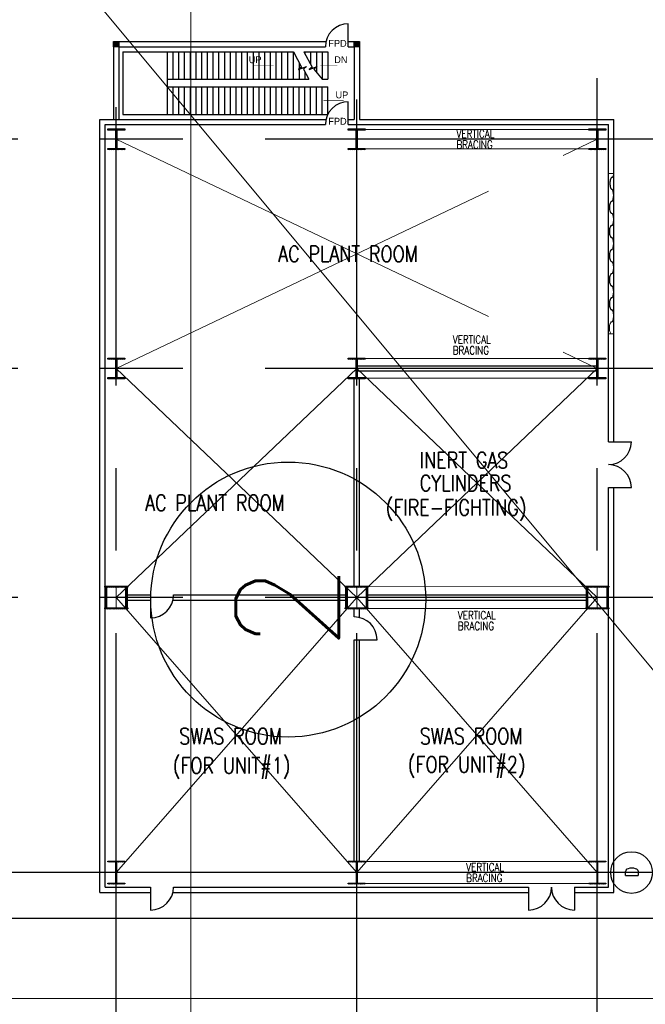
# Model space of a CAD drawing. Header units: inches. Extents: x 0 to 1544102, y -487208 to 23144100.
# Tile 27 of 256: x 41477 to 44890, y -138054 to -132683. Entities that reach past the tile are written whole.
import ezdxf
from ezdxf.enums import TextEntityAlignment as Align

# ---------------------------------------------------------------- set-up
doc = ezdxf.new("R2010")
doc.units = ezdxf.units.IN
doc.header["$LTSCALE"] = 1800
doc.header["$MEASUREMENT"] = 0
for name, pattern in [('CENTER', [2, 1.25, -0.25, 0.25, -0.25]), ('CENTRE', [1.5, 0.75, -0.25, 0.25, -0.25]), ('HIDDEN', [0.375, 0.25, -0.125])]:
    doc.linetypes.add(name, pattern=pattern)
doc.layers.get('0').update_dxf_attribs({"color": 253, "lineweight": 9})
for name, color, linetype in [('BRACING', 1, 'HIDDEN'), ('COL', 1, 'Continuous'), ('DIMTEXT', 132, 'Continuous'), ('DIMTEXT-CL', 132, 'CENTER'), ('GRID', 251, 'CENTER'), ('MOTHER PLOT$1$TEXT', 2, 'Continuous'), ('Road', 3, 'Continuous'), ('STAIR', 2, 'Continuous'), ('STEEL', 231, 'Continuous'), ('TEXT', 3, 'Continuous'), ('WALL', 6, 'Continuous')]:
    doc.layers.add(name, color=color, linetype=linetype)
for name, color, linetype, lineweight in [('CEN', 2, 'CENTER', 15), ('CL', 8, 'CENTER', 15), ('DIM', 4, 'Continuous', 18)]:
    doc.layers.add(name, color=color, linetype=linetype, lineweight=lineweight)
doc.styles.add('COMPLEX', font='complex')
doc.styles.add('HTX11', font='O8111901')
doc.styles.add('ROMANS', font='romans.shx')
doc.styles.add('ROMANT', font='romant')

msp = doc.modelspace()

# ---------------------------------------------------------------- hatches: boundary and pattern name
at = {"layer": 'COL'}
h = msp.add_hatch(dxfattribs=at)
h.set_pattern_fill('ANSI31', color=8, scale=31.25, angle=180, style=0)
h.set_pattern_definition([(225, (41570.453, -133470.5587), (2.762136, -2.762136), [])])
h.paths.add_polyline_path([(42017.95, -132830.56), (42017.95, -132801.81), (41989.2, -132801.81), (41989.2, -132830.56)])
h = msp.add_hatch(dxfattribs=at)
h.set_pattern_fill('ANSI31', color=8, scale=31.25, angle=180, style=0)
h.set_pattern_definition([(225, (42882.953, -133470.5587), (2.762136, -2.762136), [])])
h.paths.add_polyline_path([(43330.45, -132830.56), (43330.45, -132801.81), (43301.7, -132801.81), (43301.7, -132830.56)])
h = msp.add_hatch(dxfattribs=at)
h.set_pattern_fill('ANSI31', color=8, scale=25, angle=180, style=0)
h.set_pattern_definition([(225, (-27662.536, -149272.433), (2.20970869, -2.20970869), [])])
h.paths.add_polyline_path([(42049.83, -133278.68), (42003.58, -133278.68), (42003.58, -133284.93), (42006.39, -133284.93), (42049.83, -133284.93)])
h.paths.add_polyline_path([(42003.58, -133278.68), (41957.33, -133278.68), (41957.33, -133284.93), (42003.58, -133284.93)])
h.paths.add_polyline_path([(42003.58, -133284.93), (42000.77, -133284.93), (42000.77, -133334.93), (42003.58, -133334.93)])
h.paths.add_polyline_path([(42006.39, -133284.93), (42003.58, -133284.93), (42003.58, -133334.93), (42006.39, -133334.93)])
h.paths.add_polyline_path([(42003.58, -133334.93), (42000.77, -133334.93), (42000.77, -133384.93), (42003.58, -133384.93)])
h.paths.add_polyline_path([(42006.39, -133334.93), (42003.58, -133334.93), (42003.58, -133384.93), (42006.39, -133384.93)])
h.paths.add_polyline_path([(42003.58, -133384.93), (42000.77, -133384.93), (41957.33, -133384.93), (41957.33, -133391.18), (42003.58, -133391.18)])
h.paths.add_polyline_path([(42049.83, -133384.93), (42003.58, -133384.93), (42003.58, -133391.18), (42049.83, -133391.18)])
h = msp.add_hatch(dxfattribs=at)
h.set_pattern_fill('ANSI31', color=8, scale=25, angle=180, style=0)
h.set_pattern_definition([(225, (-26350.036, -149272.433), (2.20970869, -2.20970869), [])])
h.paths.add_polyline_path([(43362.33, -133278.68), (43316.08, -133278.68), (43316.08, -133284.93), (43318.89, -133284.93), (43362.33, -133284.93)])
h.paths.add_polyline_path([(43316.08, -133278.68), (43269.83, -133278.68), (43269.83, -133284.93), (43316.08, -133284.93)])
h.paths.add_polyline_path([(43316.08, -133284.93), (43313.27, -133284.93), (43313.27, -133334.93), (43316.08, -133334.93)])
h.paths.add_polyline_path([(43318.89, -133284.93), (43316.08, -133284.93), (43316.08, -133334.93), (43318.89, -133334.93)])
h.paths.add_polyline_path([(43316.08, -133334.93), (43313.27, -133334.93), (43313.27, -133384.93), (43316.08, -133384.93)])
h.paths.add_polyline_path([(43318.89, -133334.93), (43316.08, -133334.93), (43316.08, -133384.93), (43318.89, -133384.93)])
h.paths.add_polyline_path([(43316.08, -133384.93), (43313.27, -133384.93), (43269.83, -133384.93), (43269.83, -133391.18), (43316.08, -133391.18)])
h.paths.add_polyline_path([(43362.33, -133384.93), (43316.08, -133384.93), (43316.08, -133391.18), (43362.33, -133391.18)])
h = msp.add_hatch(dxfattribs=at)
h.set_pattern_fill('ANSI31', color=8, scale=25, angle=180, style=0)
h.set_pattern_definition([(225, (-25037.536, -149272.433), (2.20970869, -2.20970869), [])])
h.paths.add_polyline_path([(44674.83, -133278.68), (44628.58, -133278.68), (44628.58, -133284.93), (44631.39, -133284.93), (44674.83, -133284.93)])
h.paths.add_polyline_path([(44628.58, -133278.68), (44582.33, -133278.68), (44582.33, -133284.93), (44628.58, -133284.93)])
h.paths.add_polyline_path([(44628.58, -133284.93), (44625.77, -133284.93), (44625.77, -133334.93), (44628.58, -133334.93)])
h.paths.add_polyline_path([(44631.39, -133284.93), (44628.58, -133284.93), (44628.58, -133334.93), (44631.39, -133334.93)])
h.paths.add_polyline_path([(44628.58, -133334.93), (44625.77, -133334.93), (44625.77, -133384.93), (44628.58, -133384.93)])
h.paths.add_polyline_path([(44631.39, -133334.93), (44628.58, -133334.93), (44628.58, -133384.93), (44631.39, -133384.93)])
h.paths.add_polyline_path([(44628.58, -133384.93), (44625.77, -133384.93), (44582.33, -133384.93), (44582.33, -133391.18), (44628.58, -133391.18)])
h.paths.add_polyline_path([(44674.83, -133384.93), (44628.58, -133384.93), (44628.58, -133391.18), (44674.83, -133391.18)])
h = msp.add_hatch(dxfattribs=at)
h.set_pattern_fill('ANSI31', color=8, scale=25, angle=180, style=0)
h.set_pattern_definition([(225, (-27662.536, -150522.433), (2.20970869, -2.20970869), [])])
h.paths.add_polyline_path([(42049.83, -134528.68), (42003.58, -134528.68), (42003.58, -134534.93), (42006.39, -134534.93), (42049.83, -134534.93)])
h.paths.add_polyline_path([(42003.58, -134528.68), (41957.33, -134528.68), (41957.33, -134534.93), (42003.58, -134534.93)])
h.paths.add_polyline_path([(42003.58, -134534.93), (42000.77, -134534.93), (42000.77, -134584.93), (42003.58, -134584.93)])
h.paths.add_polyline_path([(42006.39, -134534.93), (42003.58, -134534.93), (42003.58, -134584.93), (42006.39, -134584.93)])
h.paths.add_polyline_path([(42003.58, -134584.93), (42000.77, -134584.93), (42000.77, -134634.93), (42003.58, -134634.93)])
h.paths.add_polyline_path([(42006.39, -134584.93), (42003.58, -134584.93), (42003.58, -134634.93), (42006.39, -134634.93)])
h.paths.add_polyline_path([(42003.58, -134634.93), (42000.77, -134634.93), (41957.33, -134634.93), (41957.33, -134641.18), (42003.58, -134641.18)])
h.paths.add_polyline_path([(42049.83, -134634.93), (42003.58, -134634.93), (42003.58, -134641.18), (42049.83, -134641.18)])
h = msp.add_hatch(dxfattribs=at)
h.set_pattern_fill('ANSI31', color=8, scale=25, angle=180, style=0)
h.set_pattern_definition([(225, (-26350.036, -150522.433), (2.20970869, -2.20970869), [])])
h.paths.add_polyline_path([(43362.33, -134528.68), (43316.08, -134528.68), (43316.08, -134534.93), (43318.89, -134534.93), (43362.33, -134534.93)])
h.paths.add_polyline_path([(43316.08, -134528.68), (43269.83, -134528.68), (43269.83, -134534.93), (43316.08, -134534.93)])
h.paths.add_polyline_path([(43316.08, -134534.93), (43313.27, -134534.93), (43313.27, -134584.93), (43316.08, -134584.93)])
h.paths.add_polyline_path([(43318.89, -134534.93), (43316.08, -134534.93), (43316.08, -134584.93), (43318.89, -134584.93)])
h.paths.add_polyline_path([(43316.08, -134584.93), (43313.27, -134584.93), (43313.27, -134634.93), (43316.08, -134634.93)])
h.paths.add_polyline_path([(43318.89, -134584.93), (43316.08, -134584.93), (43316.08, -134634.93), (43318.89, -134634.93)])
h.paths.add_polyline_path([(43316.08, -134634.93), (43313.27, -134634.93), (43269.83, -134634.93), (43269.83, -134641.18), (43316.08, -134641.18)])
h.paths.add_polyline_path([(43362.33, -134634.93), (43316.08, -134634.93), (43316.08, -134641.18), (43362.33, -134641.18)])
h = msp.add_hatch(dxfattribs=at)
h.set_pattern_fill('ANSI31', color=8, scale=25, angle=180, style=0)
h.set_pattern_definition([(225, (-25037.536, -150522.433), (2.20970869, -2.20970869), [])])
h.paths.add_polyline_path([(44674.83, -134528.68), (44628.58, -134528.68), (44628.58, -134534.93), (44631.39, -134534.93), (44674.83, -134534.93)])
h.paths.add_polyline_path([(44628.58, -134528.68), (44582.33, -134528.68), (44582.33, -134534.93), (44628.58, -134534.93)])
h.paths.add_polyline_path([(44628.58, -134534.93), (44625.77, -134534.93), (44625.77, -134584.93), (44628.58, -134584.93)])
h.paths.add_polyline_path([(44631.39, -134534.93), (44628.58, -134534.93), (44628.58, -134584.93), (44631.39, -134584.93)])
h.paths.add_polyline_path([(44628.58, -134584.93), (44625.77, -134584.93), (44625.77, -134634.93), (44628.58, -134634.93)])
h.paths.add_polyline_path([(44631.39, -134584.93), (44628.58, -134584.93), (44628.58, -134634.93), (44631.39, -134634.93)])
h.paths.add_polyline_path([(44628.58, -134634.93), (44625.77, -134634.93), (44582.33, -134634.93), (44582.33, -134641.18), (44628.58, -134641.18)])
h.paths.add_polyline_path([(44674.83, -134634.93), (44628.58, -134634.93), (44628.58, -134641.18), (44674.83, -134641.18)])
h = msp.add_hatch(dxfattribs=at)
h.set_pattern_fill('ANSI31', color=8, scale=25, angle=180, style=0)
h.set_pattern_definition([(225, (-27897.0968, -150895.627), (2.20970869, -2.20970869), [])])
h.paths.add_polyline_path([(42003.58, -135772.43), (41941.08, -135772.43), (41941.08, -135778.68), (42003.58, -135778.68)])
h.paths.add_polyline_path([(42066.08, -135772.43), (42003.58, -135772.43), (42003.58, -135778.68), (42066.08, -135778.68)])
h.paths.add_polyline_path([(41950.45, -135778.68), (41944.2, -135778.68), (41944.2, -135834.93), (41950.45, -135834.93)])
h.paths.add_polyline_path([(42062.95, -135778.68), (42056.7, -135778.68), (42056.7, -135834.93), (42062.95, -135834.93)])
h.paths.add_polyline_path([(41950.45, -135834.93), (41944.2, -135834.93), (41944.2, -135891.18), (41950.45, -135891.18)])
h.paths.add_polyline_path([(42003.58, -135891.18), (41941.08, -135891.18), (41941.08, -135897.43), (42003.58, -135897.43)])
h.paths.add_polyline_path([(42066.08, -135891.18), (42003.58, -135891.18), (42003.58, -135897.43), (42066.08, -135897.43)])
h.paths.add_polyline_path([(42062.95, -135834.93), (42056.7, -135834.93), (42056.7, -135891.18), (42062.95, -135891.18)])
h = msp.add_hatch(dxfattribs=at)
h.set_pattern_fill('ANSI31', color=8, scale=25, angle=180, style=0)
h.set_pattern_definition([(225, (-26584.5968, -150895.627), (2.20970869, -2.20970869), [])])
h.paths.add_polyline_path([(43316.08, -135772.43), (43253.58, -135772.43), (43253.58, -135778.68), (43316.08, -135778.68)])
h.paths.add_polyline_path([(43378.58, -135772.43), (43316.08, -135772.43), (43316.08, -135778.68), (43378.58, -135778.68)])
h.paths.add_polyline_path([(43262.95, -135778.68), (43256.7, -135778.68), (43256.7, -135834.93), (43262.95, -135834.93)])
h.paths.add_polyline_path([(43375.45, -135778.68), (43369.2, -135778.68), (43369.2, -135834.93), (43375.45, -135834.93)])
h.paths.add_polyline_path([(43262.95, -135834.93), (43256.7, -135834.93), (43256.7, -135891.18), (43262.95, -135891.18)])
h.paths.add_polyline_path([(43316.08, -135891.18), (43253.58, -135891.18), (43253.58, -135897.43), (43316.08, -135897.43)])
h.paths.add_polyline_path([(43378.58, -135891.18), (43316.08, -135891.18), (43316.08, -135897.43), (43378.58, -135897.43)])
h.paths.add_polyline_path([(43375.45, -135834.93), (43369.2, -135834.93), (43369.2, -135891.18), (43375.45, -135891.18)])
h = msp.add_hatch(dxfattribs=at)
h.set_pattern_fill('ANSI31', color=8, scale=25, angle=180, style=0)
h.set_pattern_definition([(225, (-25272.0968, -150895.627), (2.20970869, -2.20970869), [])])
h.paths.add_polyline_path([(44628.58, -135772.43), (44566.08, -135772.43), (44566.08, -135778.68), (44628.58, -135778.68)])
h.paths.add_polyline_path([(44691.08, -135772.43), (44628.58, -135772.43), (44628.58, -135778.68), (44691.08, -135778.68)])
h.paths.add_polyline_path([(44575.45, -135778.68), (44569.2, -135778.68), (44569.2, -135834.93), (44575.45, -135834.93)])
h.paths.add_polyline_path([(44687.95, -135778.68), (44681.7, -135778.68), (44681.7, -135834.93), (44687.95, -135834.93)])
h.paths.add_polyline_path([(44575.45, -135834.93), (44569.2, -135834.93), (44569.2, -135891.18), (44575.45, -135891.18)])
h.paths.add_polyline_path([(44628.58, -135891.18), (44566.08, -135891.18), (44566.08, -135897.43), (44628.58, -135897.43)])
h.paths.add_polyline_path([(44691.08, -135891.18), (44628.58, -135891.18), (44628.58, -135897.43), (44691.08, -135897.43)])
h.paths.add_polyline_path([(44687.95, -135834.93), (44681.7, -135834.93), (44681.7, -135891.18), (44687.95, -135891.18)])
h = msp.add_hatch(dxfattribs=at)
h.set_pattern_fill('ANSI31', color=8, scale=25, angle=180, style=0)
h.set_pattern_definition([(225, (-27997.0007, -151734.3734), (2.20970869, -2.20970869), [])])
h.paths.add_polyline_path([(42049.83, -137272.43), (42003.58, -137272.43), (42003.58, -137277.43), (42005.33, -137277.43), (42049.83, -137277.43)])
h.paths.add_polyline_path([(42003.58, -137272.43), (41957.33, -137272.43), (41957.33, -137277.43), (42003.58, -137277.43)])
h.paths.add_polyline_path([(42005.33, -137277.43), (42003.58, -137277.43), (42003.58, -137334.93), (42005.33, -137334.93)])
h.paths.add_polyline_path([(42003.58, -137277.43), (42001.83, -137277.43), (42001.83, -137334.93), (42003.58, -137334.93)])
h.paths.add_polyline_path([(42005.33, -137334.93), (42003.58, -137334.93), (42003.58, -137392.43), (42005.33, -137392.43)])
h.paths.add_polyline_path([(42003.58, -137334.93), (42001.83, -137334.93), (42001.83, -137392.43), (42003.58, -137392.43)])
h.paths.add_polyline_path([(42049.83, -137392.43), (42003.58, -137392.43), (42003.58, -137397.43), (42049.83, -137397.43)])
h.paths.add_polyline_path([(42003.58, -137392.43), (42001.83, -137392.43), (41957.33, -137392.43), (41957.33, -137397.43), (42003.58, -137397.43)])
h = msp.add_hatch(dxfattribs=at)
h.set_pattern_fill('ANSI31', color=8, scale=25, angle=180, style=0)
h.set_pattern_definition([(225, (-26684.5007, -151734.3734), (2.20970869, -2.20970869), [])])
h.paths.add_polyline_path([(43362.33, -137272.43), (43316.08, -137272.43), (43316.08, -137277.43), (43317.83, -137277.43), (43362.33, -137277.43)])
h.paths.add_polyline_path([(43316.08, -137272.43), (43269.83, -137272.43), (43269.83, -137277.43), (43316.08, -137277.43)])
h.paths.add_polyline_path([(43317.83, -137277.43), (43316.08, -137277.43), (43316.08, -137334.93), (43317.83, -137334.93)])
h.paths.add_polyline_path([(43316.08, -137277.43), (43314.33, -137277.43), (43314.33, -137334.93), (43316.08, -137334.93)])
h.paths.add_polyline_path([(43317.83, -137334.93), (43316.08, -137334.93), (43316.08, -137392.43), (43317.83, -137392.43)])
h.paths.add_polyline_path([(43316.08, -137334.93), (43314.33, -137334.93), (43314.33, -137392.43), (43316.08, -137392.43)])
h.paths.add_polyline_path([(43362.33, -137392.43), (43316.08, -137392.43), (43316.08, -137397.43), (43362.33, -137397.43)])
h.paths.add_polyline_path([(43316.08, -137392.43), (43314.33, -137392.43), (43269.83, -137392.43), (43269.83, -137397.43), (43316.08, -137397.43)])
h = msp.add_hatch(dxfattribs=at)
h.set_pattern_fill('ANSI31', color=8, scale=25, angle=180, style=0)
h.set_pattern_definition([(225, (-25372.0007, -151734.3734), (2.20970869, -2.20970869), [])])
h.paths.add_polyline_path([(44674.83, -137272.43), (44628.58, -137272.43), (44628.58, -137277.43), (44630.33, -137277.43), (44674.83, -137277.43)])
h.paths.add_polyline_path([(44628.58, -137272.43), (44582.33, -137272.43), (44582.33, -137277.43), (44628.58, -137277.43)])
h.paths.add_polyline_path([(44630.33, -137277.43), (44628.58, -137277.43), (44628.58, -137334.93), (44630.33, -137334.93)])
h.paths.add_polyline_path([(44628.58, -137277.43), (44626.83, -137277.43), (44626.83, -137334.93), (44628.58, -137334.93)])
h.paths.add_polyline_path([(44630.33, -137334.93), (44628.58, -137334.93), (44628.58, -137392.43), (44630.33, -137392.43)])
h.paths.add_polyline_path([(44628.58, -137334.93), (44626.83, -137334.93), (44626.83, -137392.43), (44628.58, -137392.43)])
h.paths.add_polyline_path([(44674.83, -137392.43), (44628.58, -137392.43), (44628.58, -137397.43), (44674.83, -137397.43)])
h.paths.add_polyline_path([(44628.58, -137392.43), (44626.83, -137392.43), (44582.33, -137392.43), (44582.33, -137397.43), (44628.58, -137397.43)])

# ---------------------------------------------------------------- linework, layer by layer
at = {"color": 8, "linetype": 'CENTRE', "ltscale": 500}
msp.add_line((42409.83, -156363.39), (42409.83, -132297.26), dxfattribs=at)
at = {"color": 8}
for p, q in [((44689.2, -133522.43), (44717.95, -133522.43)), ((44689.2, -134397.43), (44717.95, -134397.43)), ((44671.56, -134584.93), (44746.04, -134584.93))]:
    msp.add_line(p, q, dxfattribs=at)
at = {"color": 8, "flags": 128}
msp.add_lwpolyline([(44706.35, -134331.66), (44704.73, -134331.98), (44703.05, -134333.01), (44701.37, -134334.83), (44699.74, -134337.51), (44698.24, -134341.02), (44696.93, -134345.31), (44695.89, -134350.28), (44695.17, -134355.77), (44694.79, -134361.58), (44694.79, -134367.51), (44695.17, -134373.32), (44695.89, -134378.82), (44696.93, -134383.78), (44698.24, -134388.08), (44699.74, -134391.6), (44701.37, -134394.26), (44703.05, -134396.08), (44704.73, -134397.12), (44706.35, -134397.43)], dxfattribs=at)
at = {"layer": 'BRACING', "color": 8, "const_width": 5}
for points in [[(43362.33, -133281.81), (44582.33, -133281.81)], [(43362.33, -133388.06), (44582.33, -133388.06)], [(43362.33, -134531.81), (44582.33, -134531.81)], [(43362.33, -134638.06), (44582.33, -134638.06)], [(43378.58, -135775.56), (44566.08, -135775.56)], [(43378.58, -135894.31), (44566.08, -135894.31)], [(43362.33, -137274.93), (44582.33, -137274.93)], [(43362.33, -137394.93), (44582.33, -137394.93)]]:
    msp.add_lwpolyline(points, dxfattribs=at)
at = {"layer": 'CEN', "color": 8}
for p, q in [((42003.58, -133391.18), (42003.58, -133278.68)), ((43316.08, -133391.18), (43316.08, -133278.68)), ((44628.58, -133391.18), (44628.58, -133278.68)), ((42027.52, -133334.93), (41979.63, -133334.93)), ((42003.58, -134584.93), (44628.58, -133334.93)), ((42003.58, -133334.93), (44628.58, -134584.93)), ((43340.02, -133334.93), (43292.13, -133334.93)), ((44652.52, -133334.93), (44604.63, -133334.93)), ((42003.58, -134641.18), (42003.58, -134528.68)), ((43316.08, -134641.18), (43316.08, -134528.68)), ((44628.58, -134641.18), (44628.58, -134528.68)), ((42027.52, -134584.93), (41979.63, -134584.93)), ((42003.58, -135834.93), (43316.08, -134584.93)), ((42003.58, -134584.93), (43316.08, -135834.93)), ((43340.02, -134584.93), (43292.13, -134584.93)), ((43316.08, -134584.93), (44628.58, -135834.93)), ((43316.08, -135834.93), (44628.58, -134584.93)), ((44652.52, -134584.93), (44604.63, -134584.93)), ((42003.58, -135772.43), (42003.58, -135897.43)), ((43316.08, -135772.43), (43316.08, -135897.43)), ((44628.58, -135772.43), (44628.58, -135897.43)), ((41944.2, -135834.93), (42062.95, -135834.93)), ((42003.58, -135834.93), (43316.08, -137334.93)), ((42003.58, -137334.93), (43316.08, -135834.93)), ((43256.7, -135834.93), (43375.45, -135834.93)), ((43316.08, -135834.93), (44628.58, -137334.93)), ((43316.08, -137334.93), (44628.58, -135834.93)), ((44569.2, -135834.93), (44687.95, -135834.93)), ((42003.58, -137272.43), (42003.58, -137397.43)), ((43316.08, -137272.43), (43316.08, -137397.43)), ((44628.58, -137272.43), (44628.58, -137397.43)), ((42027.52, -137334.93), (41979.63, -137334.93)), ((43340.02, -137334.93), (43292.13, -137334.93)), ((44652.52, -137334.93), (44604.63, -137334.93))]:
    msp.add_line(p, q, dxfattribs=at)
at = {"layer": 'CEN', "color": 8, "linetype": 'CENTER', "ltscale": 10}
msp.add_line((56422.41, -137334.94), (24413.08, -137334.94), dxfattribs=at)
at = {"layer": 'CL', "color": 8, "ltscale": 100}
msp.add_line((63534.99, -138022.43), (17066.08, -138022.43), dxfattribs=at)
at = {"layer": 'COL', "color": 8}
for points in [[(41989.2, -132801.81), (42017.95, -132801.81), (42017.95, -132830.56), (41989.2, -132830.56)], [(43301.7, -132801.81), (43330.45, -132801.81), (43330.45, -132830.56), (43301.7, -132830.56)], [(41957.33, -133278.68), (42049.83, -133278.68), (42049.83, -133284.93), (41957.33, -133284.93)], [(42000.77, -133284.93), (42006.39, -133284.93), (42006.39, -133384.93), (42000.77, -133384.93)], [(43269.83, -133278.68), (43362.33, -133278.68), (43362.33, -133284.93), (43269.83, -133284.93)], [(43313.27, -133284.93), (43318.89, -133284.93), (43318.89, -133384.93), (43313.27, -133384.93)], [(44582.33, -133278.68), (44674.83, -133278.68), (44674.83, -133284.93), (44582.33, -133284.93)], [(44625.77, -133284.93), (44631.39, -133284.93), (44631.39, -133384.93), (44625.77, -133384.93)], [(41957.33, -133384.93), (42049.83, -133384.93), (42049.83, -133391.18), (41957.33, -133391.18)], [(43269.83, -133384.93), (43362.33, -133384.93), (43362.33, -133391.18), (43269.83, -133391.18)], [(44582.33, -133384.93), (44674.83, -133384.93), (44674.83, -133391.18), (44582.33, -133391.18)], [(41957.33, -134528.68), (42049.83, -134528.68), (42049.83, -134534.93), (41957.33, -134534.93)], [(43269.83, -134528.68), (43362.33, -134528.68), (43362.33, -134534.93), (43269.83, -134534.93)], [(44582.33, -134528.68), (44674.83, -134528.68), (44674.83, -134534.93), (44582.33, -134534.93)], [(42000.77, -134534.93), (42006.39, -134534.93), (42006.39, -134634.93), (42000.77, -134634.93)], [(43313.27, -134534.93), (43318.89, -134534.93), (43318.89, -134634.93), (43313.27, -134634.93)], [(44625.77, -134534.93), (44631.39, -134534.93), (44631.39, -134634.93), (44625.77, -134634.93)], [(41957.33, -134634.93), (42049.83, -134634.93), (42049.83, -134641.18), (41957.33, -134641.18)], [(43269.83, -134634.93), (43362.33, -134634.93), (43362.33, -134641.18), (43269.83, -134641.18)], [(44582.33, -134634.93), (44674.83, -134634.93), (44674.83, -134641.18), (44582.33, -134641.18)], [(41941.08, -135772.43), (42066.08, -135772.43), (42066.08, -135778.68), (41941.08, -135778.68)], [(41944.2, -135778.68), (41950.45, -135778.68), (41950.45, -135891.18), (41944.2, -135891.18)], [(42056.7, -135778.68), (42062.95, -135778.68), (42062.95, -135891.18), (42056.7, -135891.18)], [(43253.58, -135772.43), (43378.58, -135772.43), (43378.58, -135778.68), (43253.58, -135778.68)], [(43256.7, -135778.68), (43262.95, -135778.68), (43262.95, -135891.18), (43256.7, -135891.18)], [(43369.2, -135778.68), (43375.45, -135778.68), (43375.45, -135891.18), (43369.2, -135891.18)], [(44566.08, -135772.43), (44691.08, -135772.43), (44691.08, -135778.68), (44566.08, -135778.68)], [(44569.2, -135778.68), (44575.45, -135778.68), (44575.45, -135891.18), (44569.2, -135891.18)], [(44681.7, -135778.68), (44687.95, -135778.68), (44687.95, -135891.18), (44681.7, -135891.18)], [(41941.08, -135891.18), (42066.08, -135891.18), (42066.08, -135897.43), (41941.08, -135897.43)], [(43253.58, -135891.18), (43378.58, -135891.18), (43378.58, -135897.43), (43253.58, -135897.43)], [(44566.08, -135891.18), (44691.08, -135891.18), (44691.08, -135897.43), (44566.08, -135897.43)], [(41957.33, -137272.43), (42049.83, -137272.43), (42049.83, -137277.43), (41957.33, -137277.43)], [(42001.83, -137277.43), (42005.33, -137277.43), (42005.33, -137392.43), (42001.83, -137392.43)], [(43269.83, -137272.43), (43362.33, -137272.43), (43362.33, -137277.43), (43269.83, -137277.43)], [(43314.33, -137277.43), (43317.83, -137277.43), (43317.83, -137392.43), (43314.33, -137392.43)], [(44582.33, -137272.43), (44674.83, -137272.43), (44674.83, -137277.43), (44582.33, -137277.43)], [(44626.83, -137277.43), (44630.33, -137277.43), (44630.33, -137392.43), (44626.83, -137392.43)], [(41957.33, -137392.43), (42049.83, -137392.43), (42049.83, -137397.43), (41957.33, -137397.43)], [(43269.83, -137392.43), (43362.33, -137392.43), (43362.33, -137397.43), (43269.83, -137397.43)], [(44582.33, -137392.43), (44674.83, -137392.43), (44674.83, -137397.43), (44582.33, -137397.43)]]:
    msp.add_lwpolyline(points, close=True, dxfattribs=at)
at = {"layer": 'DIM'}
msp.add_lwpolyline([(29443.81, -134205.33), (40944.99, -134205.33), (40944.99, -131445.04), (45545.46, -136965.61), (45545.46, -134205.33), (57046.65, -134205.33)], dxfattribs=at)
at = {"layer": 'DIMTEXT', "color": 8}
msp.add_circle((44815.13, -137334.93), 113.68, dxfattribs=at)
at = {"layer": 'DIMTEXT-CL', "color": 8}
msp.add_line((47496.7, -137334.93), (41483.86, -137334.93), dxfattribs=at)
at = {"layer": 'GRID', "color": 8}
for p, q in [((44628.58, -145478.63), (44628.58, -133002.01)), ((43316.08, -145478.63), (43316.08, -133118.12)), ((42003.58, -145478.63), (42003.58, -133160.03)), ((45066.08, -133334.93), (40028.58, -133334.93)), ((45066.08, -134584.93), (40028.58, -134584.93)), ((45066.08, -135834.93), (40028.58, -135834.93)), ((56541.08, -137334.93), (39653.58, -137334.93))]:
    msp.add_line(p, q, dxfattribs=at)
at = {"layer": 'MOTHER PLOT$1$TEXT', "color": 8}
msp.add_circle((42942.04, -135846.03, 126.83), 750, dxfattribs=at)
at = {"layer": 'Road', "color": 8}
msp.add_line((62066.08, -137584.93), (18535.19, -137584.93), dxfattribs=at)
at = {"layer": 'STAIR', "color": 8, "linetype": 'Continuous'}
for p, q in [((42039.2, -132857.75), (42970.45, -132857.75)), ((42039.2, -132857.75), (42039.2, -133199.62)), ((42282.95, -133007.75), (42282.95, -132857.75)), ((42282.95, -133007.75), (42282.95, -132857.75)), ((42314.2, -133007.75), (42314.2, -132857.75)), ((42345.45, -133007.75), (42345.45, -132857.75)), ((42376.7, -133007.75), (42376.7, -132857.75)), ((42407.95, -133007.75), (42407.95, -132857.75)), ((42439.2, -133007.75), (42439.2, -132857.75)), ((42470.45, -133007.75), (42470.45, -132857.75)), ((42501.7, -133007.75), (42501.7, -132857.75)), ((42532.95, -133007.75), (42532.95, -132857.75)), ((42564.2, -133007.75), (42564.2, -132857.75)), ((42595.45, -133007.75), (42595.45, -132857.75)), ((42626.7, -133007.75), (42626.7, -132857.75)), ((42657.95, -133007.75), (42657.95, -132857.75)), ((42689.2, -133007.75), (42689.2, -132857.75)), ((42720.45, -133007.75), (42720.45, -132857.75)), ((42751.7, -133007.75), (42751.7, -132857.75)), ((42782.95, -133007.75), (42782.95, -132857.75)), ((42814.2, -133007.75), (42814.2, -132857.75)), ((42845.45, -133007.75), (42845.45, -132857.75)), ((42876.7, -133007.75), (42876.7, -132857.75)), ((42907.95, -133007.75), (42907.95, -132857.75)), ((42939.2, -133007.75), (42939.2, -132857.75)), ((42970.45, -133007.75), (42970.45, -132857.75)), ((43026.96, -132857.75), (43157.95, -132857.75)), ((43032.95, -132857.75), (43032.95, -132868.58)), ((43064.2, -132857.75), (43064.2, -132925.11)), ((43095.45, -132857.75), (43095.45, -132969.13)), ((43126.7, -132857.75), (43126.7, -133007.75)), ((43157.95, -132857.75), (43157.95, -133007.75)), ((43001.7, -132916.3), (43001.7, -133007.75)), ((43032.95, -132968.52), (43032.95, -133007.75)), ((42282.95, -133049.62), (42282.95, -133007.75)), ((42282.95, -133007.75), (43054.72, -133007.75)), ((43126.7, -133007.75), (43157.95, -133007.75)), ((42282.95, -133199.62), (42282.95, -133049.62)), ((42282.95, -133049.62), (43157.95, -133049.62)), ((42282.95, -133199.62), (42282.95, -133049.62)), ((42314.2, -133199.62), (42314.2, -133049.62)), ((42345.45, -133199.62), (42345.45, -133049.62)), ((42376.7, -133199.62), (42376.7, -133049.62)), ((42407.95, -133199.62), (42407.95, -133049.62)), ((42439.2, -133199.62), (42439.2, -133049.62)), ((42470.45, -133199.62), (42470.45, -133049.62)), ((42501.7, -133199.62), (42501.7, -133049.62)), ((42532.95, -133199.62), (42532.95, -133049.62)), ((42564.2, -133199.62), (42564.2, -133049.62)), ((42595.45, -133199.62), (42595.45, -133049.62)), ((42626.7, -133199.62), (42626.7, -133049.62)), ((42657.95, -133199.62), (42657.95, -133049.62)), ((42689.2, -133199.62), (42689.2, -133049.62)), ((42720.45, -133199.62), (42720.45, -133049.62)), ((42751.7, -133199.62), (42751.7, -133049.62)), ((42782.95, -133199.62), (42782.95, -133049.62)), ((42814.2, -133199.62), (42814.2, -133049.62)), ((42845.45, -133199.62), (42845.45, -133049.62)), ((42876.7, -133199.62), (42876.7, -133049.62)), ((42907.95, -133199.62), (42907.95, -133049.62)), ((42939.2, -133199.62), (42939.2, -133049.62)), ((42970.45, -133199.62), (42970.45, -133049.62)), ((43001.7, -133199.62), (43001.7, -133049.62)), ((43032.95, -133199.62), (43032.95, -133049.62)), ((43064.2, -133199.62), (43064.2, -133049.62)), ((43095.45, -133199.62), (43095.45, -133049.62)), ((43126.7, -133199.62), (43126.7, -133049.62)), ((43157.95, -133199.62), (43157.95, -133049.62)), ((42039.2, -133199.62), (43157.95, -133199.62))]:
    msp.add_line(p, q, dxfattribs=at)
at = {"layer": 'STAIR', "color": 8, "linetype": 'Continuous', "flags": 128}
for points in [[(42970.45, -132857.75), (43015, -132941.22), (42997.47, -132955.05), (43041.97, -132939.34), (43024.44, -132953.18), (43054.72, -133007.75)], [(43026.96, -132857.75), (43073.11, -132941.22), (43055.57, -132955.05), (43100.08, -132939.34), (43082.54, -132953.18), (43126.7, -133007.75)]]:
    msp.add_lwpolyline(points, dxfattribs=at)
for points in [[(42863.96, -132932.75, 0, 18.75, 0), (42819.62, -132932.75, 3.13, 3.13, 0), (42749.79, -132932.75, 3.13, 3.13, 0)], [(43116.75, -132932.75, 0, 18.75, 0), (43161.08, -132932.75, 3.13, 3.13, 0), (43210.69, -132932.75, 3.13, 3.13, 0)], [(43130, -133124.62, 0, 18.75, 0), (43174.34, -133124.62, 3.12, 3.12, 0), (43244.17, -133124.62, 3.12, 3.12, 0)]]:
    msp.add_lwpolyline(points, format="xyseb", dxfattribs=at)
at = {"layer": 'STEEL', "color": 8, "flags": 128}
for points in [[(44708.54, -133543), (44708.53, -133543), (44708.53, -133543), (44708.53, -133543), (44708.53, -133543), (44708.53, -133543), (44708.53, -133543), (44708.53, -133543), (44706.34, -133543.58), (44704.17, -133545.41), (44702.13, -133548.45), (44700.33, -133552.62), (44698.85, -133557.73), (44697.78, -133563.52), (44697.13, -133569.67), (44696.93, -133575.87), (44697.13, -133582.08), (44697.78, -133588.23), (44698.85, -133594.02), (44700.33, -133599.13), (44702.13, -133603.31), (44704.17, -133606.35), (44706.34, -133608.17), (44708.26, -133608.69)], [(44708.54, -133543), (44708.54, -133543), (44708.54, -133543), (44708.54, -133543), (44708.54, -133543), (44708.54, -133543), (44708.54, -133543), (44708.54, -133543), (44710.73, -133542.41), (44712.89, -133540.58), (44714.94, -133537.53), (44716.74, -133533.36), (44717.95, -133529.17)], [(44706.34, -133673.96), (44707.95, -133673.63), (44709.63, -133672.61), (44711.32, -133670.77), (44712.94, -133668.11), (44714.44, -133664.6), (44715.75, -133660.3), (44716.79, -133655.33), (44717.52, -133649.85), (44717.89, -133644.03), (44717.89, -133638.11), (44717.52, -133632.28), (44716.79, -133626.8), (44715.75, -133621.83), (44714.44, -133617.53), (44712.94, -133614.02), (44711.32, -133611.36), (44709.63, -133609.53), (44708.26, -133608.69)], [(44708.53, -133608.76), (44708.53, -133608.76), (44708.53, -133608.76), (44708.53, -133608.76), (44708.53, -133608.76), (44708.53, -133608.76), (44708.53, -133608.76), (44708.54, -133608.76)], [(44706.34, -133673.96), (44706.33, -133673.96), (44706.33, -133673.96), (44706.33, -133673.96), (44706.33, -133673.96), (44706.33, -133673.96), (44706.33, -133673.96), (44706.33, -133673.96), (44704.14, -133674.55), (44701.97, -133676.37), (44699.93, -133679.41), (44698.13, -133683.58), (44696.65, -133688.7), (44695.58, -133694.48), (44694.93, -133700.63), (44694.73, -133706.83), (44694.93, -133713.05), (44695.58, -133719.2), (44696.65, -133724.98), (44698.13, -133730.1), (44699.93, -133734.27), (44701.97, -133737.31), (44704.14, -133739.13), (44706.33, -133739.72), (44706.33, -133739.72), (44706.33, -133739.72), (44706.33, -133739.72), (44706.33, -133739.72), (44706.33, -133739.72), (44706.33, -133739.72), (44706.34, -133739.72)], [(44706.34, -133805.48), (44706.34, -133805.48), (44706.34, -133805.48), (44706.34, -133805.48), (44706.34, -133805.48), (44706.34, -133805.48), (44706.34, -133805.48), (44706.34, -133805.48), (44708.53, -133804.9), (44710.69, -133803.07), (44712.74, -133800.02), (44714.54, -133795.85), (44716.02, -133790.75), (44717.09, -133784.96), (44717.73, -133778.81), (44717.94, -133772.6), (44717.73, -133766.4), (44717.09, -133760.25), (44716.02, -133754.46), (44714.54, -133749.35), (44712.74, -133745.17), (44710.69, -133742.12), (44708.53, -133740.31), (44706.34, -133739.72)], [(44706.34, -133805.48), (44704.72, -133805.81), (44703.04, -133806.83), (44701.35, -133808.66), (44699.73, -133811.33), (44698.23, -133814.85), (44696.92, -133819.13), (44695.88, -133824.11), (44695.15, -133829.6), (44694.78, -133835.41), (44694.78, -133841.33), (44695.15, -133847.15), (44695.88, -133852.65), (44696.92, -133857.61), (44698.23, -133861.91), (44699.73, -133865.42), (44701.35, -133868.08), (44703.04, -133869.91), (44704.72, -133870.95), (44706.34, -133871.26)], [(44706.34, -133937.05), (44707.95, -133936.72), (44709.63, -133935.7), (44711.32, -133933.86), (44712.94, -133931.2), (44714.44, -133927.68), (44715.75, -133923.38), (44716.79, -133918.42), (44717.52, -133912.93), (44717.89, -133907.12), (44717.89, -133901.2), (44717.52, -133895.37), (44716.79, -133889.88), (44715.75, -133884.92), (44714.44, -133880.62), (44712.94, -133877.11), (44711.32, -133874.45), (44709.63, -133872.62), (44707.95, -133871.58), (44706.34, -133871.26)], [(44706.34, -133937.05), (44706.33, -133937.05), (44706.33, -133937.05), (44706.33, -133937.05), (44706.33, -133937.05), (44706.33, -133937.05), (44706.33, -133937.05), (44706.33, -133937.05), (44704.14, -133937.63), (44701.97, -133939.46), (44699.93, -133942.5), (44698.13, -133946.67), (44696.65, -133951.78), (44695.58, -133957.57), (44694.93, -133963.72), (44694.73, -133969.92), (44694.93, -133976.13), (44695.58, -133982.28), (44696.65, -133988.07), (44698.13, -133993.18), (44699.93, -133997.36), (44701.97, -134000.4), (44704.14, -134002.22), (44706.33, -134002.81), (44706.33, -134002.81), (44706.33, -134002.81), (44706.33, -134002.81), (44706.33, -134002.81), (44706.33, -134002.81), (44706.33, -134002.81), (44706.34, -134002.81)], [(44706.35, -134068.57), (44706.35, -134068.57), (44706.35, -134068.57), (44706.35, -134068.57), (44706.35, -134068.57), (44706.35, -134068.57), (44706.35, -134068.57), (44706.35, -134068.57), (44708.54, -134067.98), (44710.7, -134066.16), (44712.75, -134063.11), (44714.55, -134058.93), (44716.03, -134053.83), (44717.1, -134048.05), (44717.74, -134041.9), (44717.95, -134035.68), (44717.74, -134029.48), (44717.1, -134023.33), (44716.03, -134017.55), (44714.55, -134012.43), (44712.75, -134008.26), (44710.7, -134005.21), (44708.54, -134003.4), (44706.35, -134002.81)], [(44706.35, -134068.57), (44704.73, -134068.9), (44703.05, -134069.92), (44701.37, -134071.75), (44699.74, -134074.42), (44698.24, -134077.93), (44696.93, -134082.22), (44695.89, -134087.2), (44695.17, -134092.68), (44694.79, -134098.5), (44694.79, -134104.42), (44695.17, -134110.23), (44695.89, -134115.73), (44696.93, -134120.7), (44698.24, -134125), (44699.74, -134128.51), (44701.37, -134131.17), (44703.05, -134133), (44704.73, -134134.03), (44706.35, -134134.35)], [(44706.35, -134200.13), (44707.97, -134199.81), (44709.64, -134198.78), (44711.33, -134196.95), (44712.95, -134194.28), (44714.45, -134190.77), (44715.77, -134186.47), (44716.8, -134181.51), (44717.53, -134176.02), (44717.9, -134170.21), (44717.9, -134164.28), (44717.53, -134158.46), (44716.8, -134152.97), (44715.77, -134148.01), (44714.45, -134143.71), (44712.95, -134140.2), (44711.33, -134137.53), (44709.64, -134135.71), (44707.97, -134134.67), (44706.35, -134134.35)], [(44706.35, -134200.13), (44706.34, -134200.13), (44706.34, -134200.13), (44706.34, -134200.13), (44706.34, -134200.13), (44706.34, -134200.13), (44706.34, -134200.13), (44706.34, -134200.13), (44704.15, -134200.72), (44701.98, -134202.55), (44699.94, -134205.58), (44698.14, -134209.76), (44696.67, -134214.87), (44695.59, -134220.66), (44694.94, -134226.81), (44694.74, -134233.01), (44694.94, -134239.22), (44695.59, -134245.37), (44696.67, -134251.16), (44698.14, -134256.27), (44699.94, -134260.45), (44701.98, -134263.48), (44704.15, -134265.31), (44706.34, -134265.9), (44706.34, -134265.9), (44706.34, -134265.9), (44706.34, -134265.9), (44706.34, -134265.9), (44706.34, -134265.9), (44706.34, -134265.9), (44706.35, -134265.9)], [(44706.35, -134331.66), (44706.35, -134331.66), (44706.35, -134331.66), (44706.35, -134331.66), (44706.35, -134331.66), (44706.35, -134331.66), (44706.35, -134331.66), (44706.35, -134331.66), (44708.54, -134331.07), (44710.7, -134329.25), (44712.75, -134326.2), (44714.55, -134322.02), (44716.03, -134316.92), (44717.1, -134311.13), (44717.74, -134304.98), (44717.95, -134298.77), (44717.74, -134292.57), (44717.1, -134286.42), (44716.03, -134280.63), (44714.55, -134275.52), (44712.75, -134271.35), (44710.7, -134268.3), (44708.54, -134266.48), (44706.35, -134265.9)]]:
    msp.add_lwpolyline(points, dxfattribs=at)
at = {"layer": 'WALL', "color": 8}
for p, q in [((43269.83, -132830.56), (43269.83, -132705.56)), ((42017.95, -132801.81), (43148.18, -132801.81)), ((43269.83, -132801.81), (43301.7, -132801.81)), ((41989.2, -132830.56), (41989.2, -133226.81)), ((42017.95, -132830.56), (43144.83, -132830.56)), ((42017.95, -132830.56), (42017.95, -133226.81)), ((43269.83, -132830.56), (43301.7, -132830.56)), ((43301.7, -132830.56), (43301.7, -133226.81)), ((43330.45, -132830.56), (43330.45, -133226.81)), ((43269.83, -133255.56), (43269.83, -133130.56)), ((41914.2, -137443.06), (41914.2, -133226.81)), ((41914.2, -133226.81), (43148.18, -133226.81)), ((43269.83, -133226.81), (43301.7, -133226.81)), ((43330.45, -133226.81), (44717.95, -133226.81)), ((44717.95, -134985.16), (44717.95, -133226.81)), ((41942.95, -137414.31), (41942.95, -133255.56)), ((41942.95, -133255.56), (43144.83, -133255.56)), ((43269.83, -133255.56), (44689.2, -133255.56)), ((44689.2, -134985.16), (44689.2, -133255.56)), ((43318.89, -134570.56), (44625.77, -134570.56)), ((43318.89, -134599.31), (44625.77, -134599.31)), ((43301.7, -135772.43), (43301.7, -134641.18)), ((43330.45, -135772.43), (43330.45, -134641.18)), ((44689.2, -134985.16), (44814.2, -134985.16)), ((44689.2, -137414.31), (44689.2, -135235.16)), ((44689.2, -135235.16), (44814.2, -135235.16)), ((44717.95, -137443.06), (44717.95, -135235.16)), ((42062.95, -135820.56), (42191.08, -135820.56)), ((42191.08, -135820.56), (42191.08, -135945.56)), ((42316.08, -135820.56), (43256.7, -135820.56)), ((43375.45, -135820.56), (44569.2, -135820.56)), ((42062.95, -135849.31), (42191.08, -135849.31)), ((42312.73, -135849.31), (43256.7, -135849.31)), ((43375.45, -135849.31), (44569.2, -135849.31)), ((43301.7, -135940.48), (43301.7, -135897.43)), ((43301.7, -135940.48), (43301.7, -135897.43)), ((43330.45, -135943.84), (43330.45, -135897.43)), ((43330.45, -135943.84), (43330.45, -135897.43)), ((43301.7, -137272.43), (43301.7, -136065.48)), ((43301.7, -136065.48), (43426.7, -136065.48)), ((43330.45, -137272.43), (43330.45, -136065.48)), ((41942.95, -137414.31), (42191.08, -137414.31)), ((42191.08, -137414.31), (42191.08, -137539.31)), ((42316.08, -137414.31), (44253.58, -137414.31)), ((44253.58, -137414.31), (44253.58, -137539.31)), ((44503.58, -137414.31), (44689.2, -137414.31)), ((44503.58, -137414.31), (44503.58, -137539.31)), ((41914.2, -137443.06), (42191.08, -137443.06)), ((42312.73, -137443.06), (44253.58, -137443.06)), ((44503.58, -137443.06), (44717.95, -137443.06))]:
    msp.add_line(p, q, dxfattribs=at)
for centre, start, end in [((43269.83, -132830.56), 90, 180), ((43269.83, -133255.56), 90, 180), ((44689.2, -134985.16), 270, 0), ((44689.2, -135235.16), 0, 90), ((42191.08, -135820.56), 270, 0), ((43301.7, -136065.48), 0, 90), ((42191.08, -137414.31), 270, 0), ((44253.58, -137414.31), 270, 0), ((44503.58, -137414.31), 180, 270)]:
    msp.add_arc(centre, 125, start, end, dxfattribs=at)

# ---------------------------------------------------------------- texts
at = {"layer": 'DIMTEXT', "color": 8, "style": 'COMPLEX'}
msp.add_text('D', height=70.31, rotation=90, dxfattribs=at).set_placement((44816.89, -137331.93), align=Align.MIDDLE_CENTER)
at = {"layer": 'MOTHER PLOT$1$TEXT', "color": 8, "style": 'ROMANS'}
msp.add_text('2', height=562.5, rotation=90, dxfattribs=at).set_placement((42936.8, -135888, 317.08), align=Align.MIDDLE_CENTER)
at = {"layer": 'TEXT', "color": 8, "linetype": 'Continuous', "style": 'HTX11'}
for s, p in [('FPD', (43160.71, -132830.94)), ('UP', (42726.67, -132920.25)), ('DN', (43193.04, -132920.25)), ('UP', (43200.17, -133112.12)), ('FPD', (43160.71, -133255.77))]:
    msp.add_text(s, height=37.5, dxfattribs=at).set_placement(p)
at = {"layer": 'TEXT', "color": 8, "style": 'ROMANT', "width": 0.8}
for s, p in [('AC PLANT ROOM', (42887.63, -134004.55)), ('INERT GAS', (43659.83, -135129.35)), ('CYLINDERS', (43659.83, -135254.35)), ('AC PLANT ROOM', (42161.57, -135362.63)), ('(FIRE-FIGHTING)', (43474.29, -135387.8)), ('SWAS ROOM', (42347.33, -136634.93)), ('SWAS ROOM', (43659.83, -136634.93)), ('(FOR UNIT#1)', (42312.33, -136794.42)), ('(FOR UNIT#2)', (43594.96, -136789.2))]:
    msp.add_text(s, height=87.5, dxfattribs=at).set_placement(p)
at = {"layer": 'TEXT', "color": 8, "char_height": 43.75, "width": 229.8196, "attachment_point": 1, "line_spacing_factor": 0.805714, "style": 'ROMANS'}
for insert in [(43859.77, -133283.68), (43839.75, -134405.95), (43867.52, -135909.58), (43912.89, -137283.68)]:
    msp.add_mtext('{\\W0.8;VERTICAL BRACING}', dxfattribs=dict(at, insert=insert))

doc.saveas('drawing.dxf')
